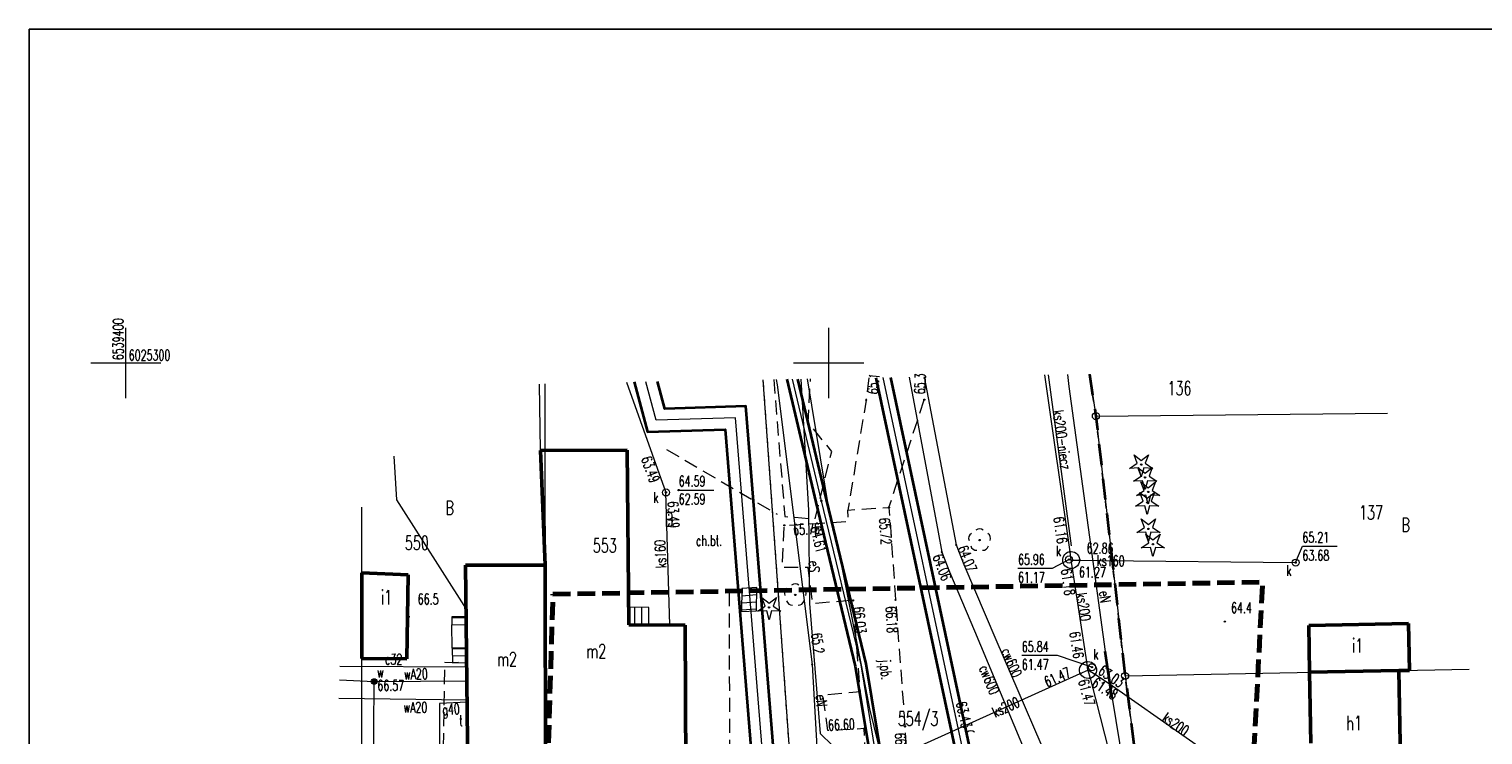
# Model space of a CAD drawing. Header units: metres. Extents: x 6538042 to 13082743, y 6022817 to 12049805.
# Tile 88 of 92: x 6539393 to 6539497, y 6025274 to 6025324. Entities that reach past the tile are written whole.
import ezdxf
from ezdxf.enums import TextEntityAlignment as Align

# ---------------------------------------------------------------- set-up
doc = ezdxf.new("R2010")
doc.units = ezdxf.units.M
doc.header["$MEASUREMENT"] = 0
for name, pattern in [('L_0_03', [1, 0.5, -0.5]), ('L_0_04', [1.5, 1, -0.5]), ('L_0_05', [1.75, 1.25, -0.5]), ('L_0_08', [2.5, 1.5, -1])]:
    doc.linetypes.add(name, pattern=pattern)
doc.layers.get('0').update_dxf_attribs({"linetype": 'CONTINUOUS', "lineweight": 18})
doc.layers.add('00_Zakres_arkusza', color=30, linetype='CONTINUOUS', lineweight=70, plot=False)
for name, color, linetype, lineweight in [('00_Zakres_opracowania', 70, 'L_0_05', 70), ('202_punkt_graniczny', 96, 'CONTINUOUS', 18), ('210_oznaczenie_konturu_uzytku_gruntowego', 96, 'CONTINUOUS', 18), ('211_numer_dzialki_ewidencyjnej', 96, 'CONTINUOUS', 18), ('216_obreb_ewidencyjny', 96, 'L_0_08', 35), ('218_kontur_uzytku_gruntowego', 96, 'L_0_03', 18), ('219_dzialka_ewidencyjna', 96, 'CONTINUOUS', 18), ('312_budynek_ewidencyjny', 7, 'CONTINUOUS', 50), ('312_oznaczenie_budynku_ewidencyjnego_Atr117', 7, 'CONTINUOUS', 18), ('chodnik', 7, 'L_0_04', 18), ('chodnik_Atr17', 7, 'CONTINUOUS', 18), ('Drzewo_iglaste', 96, 'CONTINUOUS', 18), ('Drzewo_lisciaste', 96, 'CONTINUOUS', 18), ('jezdnia', 7, 'L_0_04', 18), ('jezdnia_Atr17', 7, 'CONTINUOUS', 18), ('komora_podziemna', 7, 'CONTINUOUS', 18), ('obudowa_ochronna_przewodu', 7, 'CONTINUOUS', 35), ('pikieta_naturalna', 7, 'CONTINUOUS', 18), ('pikieta_naturalna_Atr2', 7, 'CONTINUOUS', 18), ('pikieta_sztuczna', 7, 'CONTINUOUS', 18), ('pikieta_sztuczna_Atr2', 7, 'CONTINUOUS', 18), ('przewod_cieplowniczy', 212, 'CONTINUOUS', 18), ('przewod_cieplowniczy_Atr1', 212, 'CONTINUOUS', 18), ('przewod_cieplowniczy_Atr17', 212, 'CONTINUOUS', 18), ('przewod_elektroenergetyczny_podziemny', 1, 'CONTINUOUS', 18), ('przewod_elektroenergetyczny_podziemny_Atr17', 1, 'CONTINUOUS', 18), ('przewod_gazowy', 52, 'CONTINUOUS', 18), ('przewod_gazowy_Atr17', 7, 'CONTINUOUS', 18), ('przewod_kanalizacyjny', 36, 'CONTINUOUS', 18), ('przewod_kanalizacyjny_Atr1', 36, 'CONTINUOUS', 18), ('przewod_kanalizacyjny_Atr17', 36, 'CONTINUOUS', 18), ('przewod_telekomunikacyjny_podziemny', 30, 'CONTINUOUS', 18), ('przewod_wodociagowy', 5, 'CONTINUOUS', 18), ('przewod_wodociagowy_Atr17', 5, 'CONTINUOUS', 18), ('rzedna', 7, 'CONTINUOUS', 18), ('rzedna_Atr2', 7, 'CONTINUOUS', 18), ('rzedna_Atr3', 7, 'CONTINUOUS', 18), ('Schody', 7, 'CONTINUOUS', 18), ('schody_w_ciagu_komunikacyjnym', 7, 'CONTINUOUS', 18), ('sciana_oporowa__linia_', 7, 'CONTINUOUS', 18), ('siatka', 7, 'CONTINUOUS', 18), ('wlaz_do_komory_lub_kanalu___okragly', 7, 'CONTINUOUS', 18), ('wlaz_do_komory_lub_kanalu___okragly_Atr17', 7, 'CONTINUOUS', 18), ('wlaz_do_komory_lub_kanalu___prostokatny_Atr17', 7, 'CONTINUOUS', 18), ('zadrzewienie__zakrzewienie', 7, 'L_0_04', 18), ('zasuwa_lub_zawor', 7, 'CONTINUOUS', 18), ('zasuwa_lub_zawor_Atr17', 7, 'CONTINUOUS', 18)]:
    doc.layers.add(name, color=color, linetype=linetype, lineweight=lineweight)
doc.styles.get("Standard").update_dxf_attribs({"font": 'simplex.shx'})

# ---------------------------------------------------------------- blocks, each defined once
blk = doc.blocks.new('RTPW01')
at = {"linetype": 'Continuous', "lineweight": 13}
blk.add_hatch(color=0, dxfattribs=at).paths.add_polyline_path([(0, -0.09, 1), (0, 0.09, 1), (0, -0.09, 1)])
at = {"color": 0, "linetype": 'Continuous', "lineweight": 13}
blk.add_circle((0, 0), 0.0906, dxfattribs=at)
blk = doc.blocks.new('SUUS25')
at = {"linetype": 'Continuous', "lineweight": 13}
blk.add_hatch(color=0, dxfattribs=at).paths.add_polyline_path([(0, -0.4, 1), (0, 0.4, 1), (0, -0.4, 1)])
at = {"color": 0, "linetype": 'Continuous', "lineweight": 13}
blk.add_circle((0, 0), 0.4, dxfattribs=at)

msp = doc.modelspace()

# ---------------------------------------------------------------- hatches: boundary and pattern name
at = {"layer": 'Drzewo_iglaste', "linetype": 'Continuous', "lineweight": 18}
for points in [[(6539472.23, 6025292.72, 1), (6539472.23, 6025292.82, 1), (6539472.23, 6025292.72, 1)], [(6539472.5, 6025291.81, 1), (6539472.5, 6025291.91, 1), (6539472.5, 6025291.81, 1)], [(6539472.65, 6025290.03, 1), (6539472.65, 6025290.13, 1), (6539472.65, 6025290.03, 1)], [(6539472.72, 6025290.78, 1), (6539472.72, 6025290.88, 1), (6539472.72, 6025290.78, 1)], [(6539472.74, 6025288.15, 1), (6539472.74, 6025288.25, 1), (6539472.74, 6025288.15, 1)], [(6539473.06, 6025287.06, 1), (6539473.06, 6025287.16, 1), (6539473.06, 6025287.06, 1)], [(6539445.76, 6025282.56, 1), (6539445.76, 6025282.66, 1), (6539445.76, 6025282.56, 1)]]:
    msp.add_hatch(color=256, dxfattribs=at).paths.add_polyline_path(points)
at = {"layer": 'Drzewo_lisciaste', "linetype": 'Continuous', "lineweight": 18}
for points in [[(6539460.73, 6025287.35, 1), (6539460.73, 6025287.45, 1), (6539460.73, 6025287.35, 1)], [(6539447.62, 6025283.45, 1), (6539447.62, 6025283.55, 1), (6539447.62, 6025283.45, 1)]]:
    msp.add_hatch(color=256, dxfattribs=at).paths.add_polyline_path(points)

# ---------------------------------------------------------------- linework, layer by layer
at = {"layer": '00_Zakres_arkusza', "color": 7, "linetype": 'Continuous', "lineweight": -2, "flags": 128}
msp.add_lwpolyline([(6539393.11696, 6025323.74739), (6539603.11146, 6025323.74739), (6539603.11146, 6025175.24206), (6539393.11696, 6025175.24206)], close=True, dxfattribs=at)
at = {"layer": '00_Zakres_opracowania', "lineweight": 70, "flags": 128}
msp.add_lwpolyline([(6539430.3789, 6025283.55366), (6539480.86144, 6025284.41197), (6539477.2955, 6025214.93473), (6539428.3968, 6025216.24051)], close=True, dxfattribs=at)
at = {"layer": '202_punkt_graniczny', "lineweight": 18}
for centre in [(6539469, 6025296.22), (6539471.08, 6025277.74)]:
    msp.add_circle(centre, 0.25, dxfattribs=at)
at = {"layer": '216_obreb_ewidencyjny', "lineweight": 35, "flags": 128}
msp.add_lwpolyline([(6539468.53665, 6025299.20459), (6539469, 6025296.22), (6539471.08, 6025277.74), (6539472.99, 6025262.92), (6539473.79, 6025257.29), (6539476.35, 6025242.97), (6539477.17, 6025238.23), (6539487.99611, 6025204.50287)], dxfattribs=at)
at = {"layer": '218_kontur_uzytku_gruntowego', "lineweight": 18, "flags": 128}
for points in [[(6539448.22, 6025258.25), (6539445.34239, 6025298.81024)], [(6539469, 6025296.22), (6539468.53665, 6025299.20459)], [(6539471.08, 6025277.74), (6539469, 6025296.22)], [(6539472.99, 6025262.92), (6539471.08, 6025277.74)]]:
    msp.add_lwpolyline(points, dxfattribs=at)
at = {"layer": '219_dzialka_ewidencyjna', "linetype": 'Continuous', "lineweight": 18, "flags": 128}
for points in [[(6539429.87, 6025258.09), (6539429.82118, 6025298.52241)], [(6539448.22, 6025258.25), (6539445.34239, 6025298.81024)], [(6539468.53665, 6025299.20459), (6539469, 6025296.22)], [(6539469, 6025296.22), (6539489.7517, 6025296.42888)], [(6539469, 6025296.22), (6539471.08, 6025277.74)], [(6539416.78, 6025258.15), (6539416.78, 6025289.74868)], [(6539471.08, 6025277.74), (6539495.56318, 6025278.21605)], [(6539471.08, 6025277.74), (6539472.99, 6025262.92)]]:
    msp.add_lwpolyline(points, dxfattribs=at)
at = {"layer": '312_budynek_ewidencyjny', "linetype": 'Continuous', "lineweight": 50, "flags": 128}
for points in [[(6539429.49, 6025293.77), (6539435.67, 6025293.79)], [(6539429.83, 6025285.61), (6539429.49, 6025293.77)], [(6539435.67, 6025293.79), (6539435.78, 6025281.38)], [(6539416.78, 6025285.06), (6539420.09, 6025284.94)], [(6539416.78, 6025278.97), (6539416.78, 6025285.06)], [(6539420.09, 6025284.94), (6539419.99, 6025278.95)], [(6539424.16, 6025285.62), (6539429.83, 6025285.61)], [(6539424.33, 6025271.06), (6539424.16, 6025285.62)], [(6539429.83, 6025285.61), (6539429.85, 6025271.02)], [(6539435.78, 6025281.38), (6539439.79, 6025281.36)], [(6539439.79, 6025281.36), (6539439.84, 6025271.13)], [(6539484.14, 6025281.32), (6539491.24, 6025281.46)], [(6539484.2, 6025278), (6539484.14, 6025281.32)], [(6539491.24, 6025281.46), (6539491.3, 6025278.13)], [(6539419.99, 6025278.95), (6539416.78, 6025278.97)], [(6539484.2, 6025278), (6539490.56, 6025278.12)], [(6539484.29, 6025272.95), (6539484.2, 6025278)], [(6539491.3, 6025278.13), (6539490.56, 6025278.12)], [(6539490.56, 6025278.12), (6539490.68, 6025271.67)]]:
    msp.add_lwpolyline(points, dxfattribs=at)
at = {"layer": 'chodnik', "lineweight": 18, "flags": 128}
for points in [[(6539438.46, 6025293.84), (6539446.32, 6025289.25)], [(6539441.21, 6025260.85), (6539441.44, 6025270.24), (6539442.96, 6025271.67), (6539442.94, 6025283.94)], [(6539439.8, 6025260.83), (6539439.84, 6025271.13), (6539439.79, 6025281.36)], [(6539424.19, 6025258.28), (6539424.32, 6025271), (6539424.27, 6025276.04), (6539424.24, 6025278.69), (6539423.23, 6025278.68), (6539422.68, 6025278.69), (6539422.4, 6025262.51), (6539421.55, 6025262.5), (6539421.15, 6025258.27)]]:
    msp.add_lwpolyline(points, dxfattribs=at)
at = {"layer": 'Drzewo_iglaste', "linetype": 'Continuous', "lineweight": 18, "flags": 128}
for points in [[(6539471.947, 6025292.863), (6539471.718, 6025293.476)], [(6539471.718, 6025293.476), (6539472.23, 6025293.069)], [(6539472.23, 6025293.069), (6539472.742, 6025293.476)], [(6539472.742, 6025293.476), (6539472.513, 6025292.863)], [(6539471.402, 6025292.502), (6539471.947, 6025292.863)], [(6539472.055, 6025292.53), (6539471.402, 6025292.502)], [(6539472.217, 6025291.953), (6539471.988, 6025292.566)], [(6539471.988, 6025292.566), (6539472.5, 6025292.159)], [(6539472.23, 6025291.9), (6539472.055, 6025292.53)], [(6539472.405, 6025292.53), (6539472.23, 6025291.9)], [(6539473.058, 6025292.502), (6539472.405, 6025292.53)], [(6539472.5, 6025292.159), (6539473.012, 6025292.566)], [(6539472.513, 6025292.863), (6539473.058, 6025292.502)], [(6539473.012, 6025292.566), (6539472.783, 6025291.953)], [(6539471.672, 6025291.592), (6539472.217, 6025291.953)], [(6539472.325, 6025291.62), (6539471.672, 6025291.592)], [(6539472.437, 6025290.923), (6539472.208, 6025291.536)], [(6539472.208, 6025291.536), (6539472.72, 6025291.129)], [(6539472.5, 6025290.99), (6539472.325, 6025291.62)], [(6539472.675, 6025291.62), (6539472.5, 6025290.99)], [(6539473.328, 6025291.592), (6539472.675, 6025291.62)], [(6539472.72, 6025291.129), (6539473.232, 6025291.536)], [(6539472.783, 6025291.953), (6539473.328, 6025291.592)], [(6539473.232, 6025291.536), (6539473.003, 6025290.923)], [(6539471.822, 6025289.812), (6539472.367, 6025290.173)], [(6539471.892, 6025290.562), (6539472.437, 6025290.923)], [(6539472.545, 6025290.59), (6539471.892, 6025290.562)], [(6539472.367, 6025290.173), (6539472.138, 6025290.786)], [(6539472.138, 6025290.786), (6539472.65, 6025290.379)], [(6539472.72, 6025289.96), (6539472.545, 6025290.59)], [(6539472.65, 6025290.379), (6539473.162, 6025290.786)], [(6539472.895, 6025290.59), (6539472.72, 6025289.96)], [(6539473.548, 6025290.562), (6539472.895, 6025290.59)], [(6539473.162, 6025290.786), (6539472.933, 6025290.173)], [(6539472.933, 6025290.173), (6539473.478, 6025289.812)], [(6539473.003, 6025290.923), (6539473.548, 6025290.562)], [(6539472.475, 6025289.84), (6539471.822, 6025289.812)], [(6539472.65, 6025289.21), (6539472.475, 6025289.84)], [(6539472.825, 6025289.84), (6539472.65, 6025289.21)], [(6539473.478, 6025289.812), (6539472.825, 6025289.84)], [(6539471.912, 6025287.932), (6539472.457, 6025288.293)], [(6539472.457, 6025288.293), (6539472.228, 6025288.906)], [(6539472.228, 6025288.906), (6539472.74, 6025288.499)], [(6539472.74, 6025288.499), (6539473.252, 6025288.906)], [(6539473.252, 6025288.906), (6539473.023, 6025288.293)], [(6539473.023, 6025288.293), (6539473.568, 6025287.932)], [(6539472.565, 6025287.96), (6539471.912, 6025287.932)], [(6539472.232, 6025286.842), (6539472.777, 6025287.203)], [(6539472.777, 6025287.203), (6539472.548, 6025287.816)], [(6539472.548, 6025287.816), (6539473.06, 6025287.409)], [(6539472.74, 6025287.33), (6539472.565, 6025287.96)], [(6539472.915, 6025287.96), (6539472.74, 6025287.33)], [(6539473.568, 6025287.932), (6539472.915, 6025287.96)], [(6539473.06, 6025287.409), (6539473.572, 6025287.816)], [(6539473.572, 6025287.816), (6539473.343, 6025287.203)], [(6539473.343, 6025287.203), (6539473.888, 6025286.842)], [(6539472.885, 6025286.87), (6539472.232, 6025286.842)], [(6539473.06, 6025286.24), (6539472.885, 6025286.87)], [(6539473.235, 6025286.87), (6539473.06, 6025286.24)], [(6539473.888, 6025286.842), (6539473.235, 6025286.87)], [(6539445.477, 6025282.703), (6539445.248, 6025283.316)], [(6539445.248, 6025283.316), (6539445.76, 6025282.909)], [(6539445.76, 6025282.909), (6539446.272, 6025283.316)], [(6539446.272, 6025283.316), (6539446.043, 6025282.703)], [(6539444.932, 6025282.342), (6539445.477, 6025282.703)], [(6539445.585, 6025282.37), (6539444.932, 6025282.342)], [(6539445.76, 6025281.74), (6539445.585, 6025282.37)], [(6539445.935, 6025282.37), (6539445.76, 6025281.74)], [(6539446.588, 6025282.342), (6539445.935, 6025282.37)], [(6539446.043, 6025282.703), (6539446.588, 6025282.342)]]:
    msp.add_lwpolyline(points, dxfattribs=at)
at = {"layer": 'Drzewo_iglaste', "lineweight": 18}
for centre in [(6539472.23, 6025292.77), (6539472.5, 6025291.86), (6539472.65, 6025290.08), (6539472.72, 6025290.83), (6539472.74, 6025288.2), (6539473.06, 6025287.11), (6539445.76, 6025282.61)]:
    msp.add_circle(centre, 0.05, dxfattribs=at)
at = {"layer": 'Drzewo_lisciaste', "lineweight": 18}
for centre in [(6539460.73, 6025287.4), (6539447.62, 6025283.5)]:
    msp.add_circle(centre, 0.05, dxfattribs=at)
for centre, start, end in [((6539460.73, 6025287.8), 49.2720001, 130.7279999), ((6539460.35, 6025287.524), 121.3080003, 202.5479999), ((6539460.495, 6025287.076), 193.221, 274.871), ((6539460.965, 6025287.076), 265.129, 346.779), ((6539461.11, 6025287.524), 337.4520001, 58.6919997), ((6539447.24, 6025283.624), 121.3080003, 202.5479999), ((6539447.62, 6025283.9), 49.2720001, 130.7279999), ((6539448, 6025283.624), 337.4520001, 58.6919997), ((6539447.385, 6025283.176), 193.221, 274.871), ((6539447.855, 6025283.176), 265.129, 346.779), ((6539460.11, 6025273.44), 49.2720001, 130.7279999)]:
    msp.add_arc(centre, 0.4, start, end, dxfattribs=at)
at = {"layer": 'jezdnia', "lineweight": 18, "flags": 128}
msp.add_lwpolyline([(6539452.84607, 6025298.93782), (6539452.66, 6025297.35), (6539451.36, 6025289.54), (6539454.28, 6025289.72), (6539456.8, 6025297.39), (6539456.88908, 6025299.00656)], dxfattribs=at)
msp.add_lwpolyline([(6539453.37, 6025257.02), (6539452.52, 6025273.99), (6539449.93, 6025273.85), (6539449.59, 6025276.4), (6539452.25, 6025276.63), (6539451.72, 6025283.11), (6539448.86, 6025282.88), (6539448.53, 6025285.46), (6539446.7, 6025285.46), (6539446.84, 6025288.45), (6539451.4, 6025288.73), (6539451.36, 6025289.54), (6539454.28, 6025289.72), (6539454.75, 6025283.15), (6539455.42, 6025274.15), (6539456.4, 6025257.01)], close=True, dxfattribs=at)
at = {"layer": 'komora_podziemna', "linetype": 'Continuous', "lineweight": 18, "flags": 128}
for points in [[(6539466.8, 6025285.57), (6539466.72, 6025285.67), (6539466.67, 6025285.79), (6539466.64, 6025285.91), (6539466.64, 6025286.04), (6539466.67, 6025286.16), (6539466.72, 6025286.27), (6539466.79, 6025286.38), (6539466.88, 6025286.46), (6539466.99, 6025286.53), (6539467.11, 6025286.57), (6539467.23, 6025286.58), (6539467.36, 6025286.57), (6539467.48, 6025286.53), (6539467.59, 6025286.47), (6539467.68, 6025286.39), (6539467.76, 6025286.29), (6539467.81, 6025286.17), (6539467.84, 6025286.05), (6539467.84, 6025285.92), (6539467.81, 6025285.8), (6539467.76, 6025285.69), (6539467.69, 6025285.58), (6539467.6, 6025285.5), (6539467.49, 6025285.43), (6539467.37, 6025285.39), (6539467.25, 6025285.38), (6539467.12, 6025285.39), (6539467, 6025285.43), (6539466.89, 6025285.49)], [(6539468, 6025277.75), (6539467.92, 6025277.85), (6539467.87, 6025277.97), (6539467.84, 6025278.09), (6539467.84, 6025278.22), (6539467.87, 6025278.34), (6539467.92, 6025278.45), (6539467.99, 6025278.56), (6539468.08, 6025278.64), (6539468.19, 6025278.71), (6539468.31, 6025278.75), (6539468.43, 6025278.76), (6539468.56, 6025278.75), (6539468.68, 6025278.71), (6539468.79, 6025278.65), (6539468.88, 6025278.57), (6539468.96, 6025278.47), (6539469.01, 6025278.35), (6539469.04, 6025278.23), (6539469.04, 6025278.1), (6539469.01, 6025277.98), (6539468.96, 6025277.87), (6539468.89, 6025277.76), (6539468.8, 6025277.68), (6539468.69, 6025277.61), (6539468.57, 6025277.57), (6539468.45, 6025277.56), (6539468.32, 6025277.57), (6539468.2, 6025277.61), (6539468.09, 6025277.67)]]:
    msp.add_lwpolyline(points, close=True, dxfattribs=at)
at = {"layer": 'obudowa_ochronna_przewodu', "linetype": 'Continuous', "lineweight": 35, "flags": 128}
for points in [[(6539436.16669, 6025298.65423), (6539437.11, 6025295.1), (6539442.63, 6025295.27), (6539445.2, 6025263.54), (6539450.79, 6025263.65)], [(6539452.75, 6025264.4), (6539452.83, 6025265.3), (6539446.67, 6025265.17), (6539444.1, 6025296.92), (6539438.33, 6025296.74), (6539437.8153, 6025298.68226)], [(6539447.0062, 6025298.83853), (6539449.09, 6025290.1), (6539451.88, 6025278.44), (6539453.84, 6025266.6), (6539453.88, 6025264.88), (6539454.65, 6025265.18), (6539454.62, 6025266.68), (6539452.65, 6025278.59), (6539449.85, 6025290.28), (6539447.80762, 6025298.85215)], [(6539469.75, 6025259), (6539469.65, 6025259.27), (6539467.74, 6025261.59), (6539459.12, 6025272.05), (6539453.36948, 6025298.94671)], [(6539454.38246, 6025298.96394), (6539460.04, 6025272.5), (6539468.51, 6025262.22), (6539470.38, 6025259.96), (6539469.75, 6025259)], [(6539470.15, 6025276.16), (6539469.66, 6025279.47)]]:
    msp.add_lwpolyline(points, dxfattribs=at)
at = {"layer": 'przewod_cieplowniczy', "linetype": 'Continuous', "lineweight": 18, "flags": 128}
for points in [[(6539451.93, 6025264.1), (6539451.96, 6025264.48), (6539445.93, 6025264.35), (6539443.37, 6025296.09), (6539437.72, 6025295.92), (6539436.99135, 6025298.66825)], [(6539447.40779, 6025298.84535), (6539449.47, 6025290.19), (6539452.27, 6025278.52), (6539454.23, 6025266.64), (6539454.27, 6025265.03)], [(6539455.70795, 6025298.98647), (6539457.79, 6025287.96), (6539458.04, 6025286.54), (6539458.59, 6025285.14), (6539460.36, 6025280.95), (6539465, 6025269.89), (6539465.3, 6025269.13), (6539465.22, 6025268.62), (6539464.9, 6025268.19), (6539463.73, 6025267.73), (6539459.6, 6025266.03), (6539452.46, 6025263.34), (6539451.6, 6025263), (6539451.26, 6025262.66), (6539451.08, 6025262.22), (6539451.08, 6025261.31)], [(6539456.78691, 6025299.00482), (6539458.78, 6025288.55), (6539459.06, 6025287.06), (6539459.61, 6025285.66), (6539461.89, 6025280.33), (6539466.64, 6025269.29), (6539466.98, 6025268.55), (6539466.9, 6025268.05), (6539466.58, 6025267.63), (6539465.89, 6025267.32), (6539461.02, 6025265.25), (6539460.11, 6025264.91), (6539459.14, 6025264.54), (6539456.33, 6025263.51)], [(6539415.2214, 6025278.42538), (6539424.25, 6025278.39)]]:
    msp.add_lwpolyline(points, dxfattribs=at)
at = {"layer": 'przewod_elektroenergetyczny_podziemny', "linetype": 'Continuous', "lineweight": 18, "flags": 128}
for points in [[(6539446.25206, 6025298.8257), (6539446.32, 6025298.44), (6539448.82, 6025278.55), (6539449.18, 6025272.28)], [(6539448.00192, 6025298.85545), (6539448.55, 6025289.53), (6539448.62, 6025282.89), (6539449.4, 6025273.65), (6539451.15, 6025271.94)], [(6539466.98293, 6025299.17817), (6539467.08, 6025298.32), (6539469.66, 6025279.47), (6539469.98, 6025277.23), (6539470.15, 6025276.16), (6539472.22, 6025263.6), (6539472.81, 6025261.99), (6539473.52, 6025256.45), (6539473.94, 6025256.43)]]:
    msp.add_lwpolyline(points, dxfattribs=at)
at = {"layer": 'przewod_gazowy', "linetype": 'Continuous', "lineweight": 18, "flags": 128}
msp.add_lwpolyline([(6539424.27, 6025275.88), (6539422.31, 6025275.78), (6539422.34, 6025263.95)], dxfattribs=at)
at = {"layer": 'przewod_kanalizacyjny', "linetype": 'Continuous', "lineweight": 18, "flags": 128}
for points in [[(6539435.61279, 6025298.64481), (6539438.42, 6025290.79)], [(6539473.51, 6025240.89), (6539472.94, 6025245.07), (6539472.01, 6025251.79), (6539470.8, 6025257.56), (6539470.31, 6025258.94), (6539470.09, 6025259.52), (6539468.12, 6025261.9), (6539459.58, 6025272.27), (6539453.87275, 6025298.95527)], [(6539467.24, 6025285.98), (6539467.16, 6025286.57), (6539465.36277, 6025299.15063)], [(6539465.60948, 6025299.15482), (6539467.24, 6025287)], [(6539419.06361, 6025293.37085), (6539419.25, 6025290.26), (6539424.2, 6025282.49)], [(6539438.69, 6025281.37), (6539438.42, 6025290.79)], [(6539449.6, 6025269.65), (6539450.15, 6025269.9), (6539467.89, 6025277.91), (6539468.44, 6025278.16), (6539468.35, 6025278.75), (6539467.33, 6025285.39), (6539467.24, 6025285.98)], [(6539467.24, 6025285.98), (6539467.84, 6025285.97), (6539469.38, 6025285.94)], [(6539469.38, 6025285.94), (6539483.21, 6025285.8)], [(6539470.18, 6025277.01), (6539468.94, 6025277.83), (6539468.44, 6025278.16), (6539468.59, 6025277.58), (6539468.98, 6025276.1)], [(6539480.18, 6025269.99), (6539470.18, 6025277.01)], [(6539468.98, 6025276.1), (6539473.85, 6025256.94)]]:
    msp.add_lwpolyline(points, dxfattribs=at)
at = {"layer": 'przewod_telekomunikacyjny_podziemny', "linetype": 'Continuous', "lineweight": 18, "flags": 128}
for points in [[(6539450.03, 6025289.5), (6539448.48467, 6025298.86366)], [(6539458.05, 6025258), (6539455.32, 6025265.63), (6539452.91, 6025275.4), (6539452.34, 6025278.5), (6539450.72, 6025286.65), (6539450.03, 6025289.5)]]:
    msp.add_lwpolyline(points, dxfattribs=at)
at = {"layer": 'przewod_wodociagowy', "linetype": 'Continuous', "lineweight": 18, "flags": 128}
for points in [[(6539415.19321, 6025277.46827), (6539417.66, 6025277.34), (6539424.26, 6025277.39)], [(6539417.51, 6025256.85), (6539417.66, 6025277.34)], [(6539415.15483, 6025276.16495), (6539424.27, 6025276.04)]]:
    msp.add_lwpolyline(points, dxfattribs=at)
at = {"layer": 'rzedna_Atr2', "linetype": 'Continuous', "lineweight": 18, "flags": 128}
for points in [[(6539439.32, 6025290.96), (6539441.825, 6025290.96)], [(6539467.09, 6025286.02), (6539465.9, 6025285.39), (6539463.458, 6025285.39)], [(6539483.21, 6025285.8), (6539483.69, 6025286.96), (6539486.163, 6025286.96)], [(6539468.72, 6025278.36), (6539466.27, 6025279.19), (6539463.733, 6025279.19)]]:
    msp.add_lwpolyline(points, dxfattribs=at)
at = {"layer": 'Schody', "linetype": 'Continuous', "lineweight": 18, "flags": 128}
for points in [[(6539423.19, 6025281.86), (6539424.21, 6025281.89), (6539424.21, 6025281.39), (6539424.21, 6025281.95), (6539423.19, 6025281.94), (6539423.2, 6025281.37), (6539424.21, 6025281.39)], [(6539437.19, 6025282.61), (6539435.77, 6025282.62)], [(6539435.77, 6025282.62), (6539435.78, 6025281.38)], [(6539436.19, 6025282.62), (6539436.19, 6025281.37)], [(6539436.69, 6025282.61), (6539436.69, 6025281.37)], [(6539437.19, 6025281.37), (6539437.19, 6025282.61)], [(6539423.22, 6025279.72), (6539423.2, 6025281.37)], [(6539424.23, 6025279.73), (6539424.21, 6025281.39)], [(6539435.78, 6025281.38), (6539437.19, 6025281.37)], [(6539424.23, 6025279.73), (6539423.22, 6025279.72)], [(6539423.22, 6025279.72), (6539423.23, 6025278.68)], [(6539423.22, 6025279.66), (6539424.23, 6025279.69)], [(6539423.22, 6025279.16), (6539424.24, 6025279.19)], [(6539424.24, 6025279.19), (6539424.23, 6025279.73)], [(6539424.24, 6025278.69), (6539424.23, 6025279.73)], [(6539423.23, 6025278.68), (6539424.24, 6025278.69)]]:
    msp.add_lwpolyline(points, dxfattribs=at)
at = {"layer": 'schody_w_ciagu_komunikacyjnym', "linetype": 'Continuous', "lineweight": 18, "flags": 128}
for points in [[(6539443.82, 6025283.95), (6539443.8, 6025282.31)], [(6539444.88, 6025284.02), (6539443.82, 6025283.95)], [(6539444.86, 6025282.37), (6539444.88, 6025284.02)], [(6539443.81, 6025283.43), (6539444.87, 6025283.52)], [(6539443.81, 6025282.93), (6539444.87, 6025283.02)], [(6539443.8, 6025282.43), (6539444.86, 6025282.51)], [(6539443.8, 6025282.31), (6539444.86, 6025282.37)]]:
    msp.add_lwpolyline(points, dxfattribs=at)
at = {"layer": 'sciana_oporowa__linia_', "linetype": 'Continuous', "lineweight": 18, "flags": 128}
msp.add_lwpolyline([(6539429.5, 6025293.77), (6539429.42552, 6025298.4844)], dxfattribs=at)
at = {"layer": 'siatka', "color": 7, "linetype": 'Continuous', "lineweight": 13, "flags": 128}
for points in [[(6539400, 6025297.5), (6539400, 6025302.5)], [(6539450, 6025297.5), (6539450, 6025302.5)], [(6539397.5, 6025300), (6539402.5, 6025300)], [(6539447.5, 6025300), (6539452.5, 6025300)]]:
    msp.add_lwpolyline(points, dxfattribs=at)
at = {"layer": 'wlaz_do_komory_lub_kanalu___okragly', "lineweight": 18}
for centre in [(6539438.42, 6025290.79), (6539467.09, 6025286.02), (6539483.21, 6025285.8), (6539468.72, 6025278.36)]:
    msp.add_circle(centre, 0.25, dxfattribs=at)
at = {"layer": 'zadrzewienie__zakrzewienie', "lineweight": 18, "flags": 128}
for points in [[(6539446.09516, 6025298.82304), (6539446.87, 6025289.08), (6539449.03, 6025288.91)], [(6539449.03, 6025288.91), (6539450.21, 6025293.71), (6539448.54, 6025295.76), (6539448.69949, 6025298.86732)]]:
    msp.add_lwpolyline(points, dxfattribs=at)

# ---------------------------------------------------------------- block references
at = {"layer": 'pikieta_naturalna', "color": 7, "linetype": 'Continuous', "xscale": 0.5, "yscale": 0.5, "zscale": 0.5}
for p in [(6539452.66, 6025297.35), (6539456.8, 6025297.39), (6539420.11, 6025281.95), (6539478.17, 6025281.6)]:
    msp.add_blockref('RTPW01', p, dxfattribs=at)
at = {"layer": 'pikieta_sztuczna', "color": 7, "linetype": 'Continuous', "xscale": 0.5, "yscale": 0.5, "zscale": 0.5}
for p in [(6539454.28, 6025289.72), (6539446.84, 6025288.45), (6539451.72, 6025283.11), (6539454.75, 6025283.15), (6539452.52, 6025273.99), (6539455.42, 6025274.15)]:
    msp.add_blockref('RTPW01', p, dxfattribs=at)
at = {"layer": 'rzedna', "color": 34, "linetype": 'Continuous', "xscale": 0.5, "yscale": 0.5, "zscale": 0.5}
for p, rotation in [((6539438.42, 6025290.79), 290.42), ((6539438.42, 6025290.79), 272.46), ((6539467.16, 6025286.57), 278.11), ((6539467.84, 6025285.97), 358.93), ((6539467.33, 6025285.39), 278.73), ((6539468.35, 6025278.75), 278.72), ((6539467.89, 6025277.91), 24.31), ((6539468.94, 6025277.83), 326.54), ((6539468.59, 6025277.58), 284.69)]:
    msp.add_blockref('RTPW01', p, dxfattribs=dict(at, rotation=rotation))
at = {"layer": 'rzedna', "color": 7, "linetype": 'Continuous', "xscale": 0.5, "yscale": 0.5, "zscale": 0.5}
msp.add_blockref('RTPW01', (6539439.32, 6025290.96), dxfattribs=at)
at = {"layer": 'rzedna', "color": 212, "linetype": 'Continuous', "xscale": 0.5, "yscale": 0.5, "zscale": 0.5, "rotation": 284.17}
msp.add_blockref('RTPW01', (6539449.47, 6025290.19), dxfattribs=at)
at = {"layer": 'rzedna', "color": 212, "linetype": 'Continuous', "xscale": 0.5, "yscale": 0.5, "zscale": 0.5}
for p in [(6539459.06, 6025287.06), (6539458.04, 6025286.54)]:
    msp.add_blockref('RTPW01', p, dxfattribs=at)
at = {"layer": 'rzedna', "color": 34, "linetype": 'Continuous', "xscale": 0.5, "yscale": 0.5, "zscale": 0.5}
for p in [(6539467.09, 6025286.02), (6539467.84, 6025285.97), (6539483.21, 6025285.8), (6539468.72, 6025278.36), (6539468.94, 6025277.83)]:
    msp.add_blockref('RTPW01', p, dxfattribs=at)
at = {"layer": 'rzedna', "color": 1, "linetype": 'Continuous', "xscale": 0.5, "yscale": 0.5, "zscale": 0.5, "rotation": 277.93}
msp.add_blockref('RTPW01', (6539448.82, 6025278.55), dxfattribs=at)
at = {"layer": 'rzedna', "color": 5, "linetype": 'Continuous', "xscale": 0.5, "yscale": 0.5, "zscale": 0.5, "rotation": 1.26}
msp.add_blockref('RTPW01', (6539417.66, 6025277.34), dxfattribs=at)
at = {"layer": 'zasuwa_lub_zawor', "color": 5, "linetype": 'Continuous', "xscale": 0.5, "yscale": 0.5, "zscale": 0.5, "rotation": 1.26}
msp.add_blockref('SUUS25', (6539417.66, 6025277.34), dxfattribs=at)

# ---------------------------------------------------------------- texts
at = {"lineweight": 15, "width": 0.66}
for s, rotation, p in [('6539400', -270, (6539400.05, 6025300.2)), ('6025300', -360, (6539400.2, 6025299.95))]:
    msp.add_text(s, height=0.75, rotation=rotation, dxfattribs=at).set_placement(p, align=Align.BOTTOM_LEFT)
at = {"layer": '210_oznaczenie_konturu_uzytku_gruntowego', "lineweight": 20, "width": 0.66}
for p in [(6539422.74179, 6025290.2), (6539438.33179, 6025289.37), (6539490.74179, 6025288.99)]:
    msp.add_text('B', height=1, dxfattribs=at).set_placement(p, align=Align.TOP_LEFT)
at = {"layer": '211_numer_dzialki_ewidencyjnej', "lineweight": 20, "width": 0.66}
for s, p in [('136', (6539474.1, 6025298.7)), ('137', (6539487.72, 6025289.87)), ('550', (6539419.85, 6025287.71)), ('553', (6539433.22, 6025287.52)), ('554/3', (6539454.91, 6025275.2))]:
    msp.add_text(s, height=1, dxfattribs=at).set_placement(p, align=Align.TOP_LEFT)
at = {"layer": '312_oznaczenie_budynku_ewidencyjnego_Atr117', "lineweight": 20, "width": 0.66}
for s, p in [('i1', (6539418.1409, 6025283.83)), ('m2', (6539432.75675, 6025280)), ('i1', (6539487.2209, 6025280.41)), ('m2', (6539426.40675, 6025279.44)), ('h1', (6539486.82099, 6025274.89))]:
    msp.add_text(s, height=1, dxfattribs=at).set_placement(p, align=Align.TOP_LEFT)
at = {"layer": 'chodnik_Atr17', "lineweight": 15, "width": 0.66}
msp.add_text('ch.bt.', height=0.75, dxfattribs=at).set_placement((6539440.55, 6025287.74), align=Align.TOP_LEFT)
at = {"layer": 'jezdnia_Atr17', "lineweight": 15, "width": 0.66}
msp.add_text('j.pb.', height=0.75, rotation=274.3, dxfattribs=at).set_placement((6539454.38793, 6025278.93567), align=Align.TOP_LEFT)
at = {"layer": 'pikieta_naturalna_Atr2', "lineweight": 15, "width": 0.66}
for s, rotation, p in [('65.1', 83.3, (6539452.72, 6025297.83)), ('65.3', 86.8, (6539456.07114, 6025297.80126))]:
    msp.add_text(s, height=0.75, rotation=rotation, dxfattribs=at).set_placement(p, align=Align.TOP_LEFT)
for s, p in [('66.5', (6539420.76, 6025283.58)), ('64.4', (6539478.61, 6025282.96))]:
    msp.add_text(s, height=0.75, dxfattribs=at).set_placement(p, align=Align.TOP_LEFT)
at = {"layer": 'pikieta_sztuczna_Atr2', "lineweight": 15, "width": 0.66}
for s, rotation, p in [('65.76', 3.5, (6539447.44, 6025288.49)), ('65.72', 274.1, (6539454.33, 6025289.01)), ('66.03', 274.7, (6539452.5075, 6025282.69113)), ('66.18', 274.3, (6539454.78, 6025282.72)), ('66.60', 3.1, (6539449.92406, 6025274.60159)), ('66.65', 273.3, (6539455.45, 6025273.71))]:
    msp.add_text(s, height=0.75, rotation=rotation, dxfattribs=at).set_placement(p, align=Align.TOP_LEFT)
at = {"layer": 'przewod_cieplowniczy_Atr1', "lineweight": 15, "width": 0.66}
for rotation, p in [(293.3, (6539462.92894, 6025279.80642)), (292.8, (6539461.35, 6025278.59))]:
    msp.add_text('cw600', height=0.75, rotation=rotation, dxfattribs=at).set_placement(p, align=Align.TOP_LEFT)
at = {"layer": 'przewod_cieplowniczy_Atr17', "lineweight": 15, "width": 0.66}
msp.add_text('c32', height=0.75, rotation=0.6, dxfattribs=at).set_placement((6539418.43239, 6025279.29236), align=Align.TOP_LEFT)
at = {"layer": 'przewod_elektroenergetyczny_podziemny_Atr17', "lineweight": 15, "width": 0.66}
for s, rotation, p in [('eS', -89.4, (6539449.33996, 6025285.91791)), ('eN', 278.6, (6539469.96124, 6025283.83827)), ('eN', 274.1, (6539449.82474, 6025276.42507))]:
    msp.add_text(s, height=0.75, rotation=rotation, dxfattribs=at).set_placement(p, align=Align.TOP_LEFT)
at = {"layer": 'przewod_gazowy_Atr17', "lineweight": 15, "width": 0.66}
msp.add_text('g40', height=0.75, rotation=3.8, dxfattribs=at).set_placement((6539422.47584, 6025275.70648), align=Align.TOP_LEFT)
at = {"layer": 'przewod_kanalizacyjny_Atr1', "lineweight": 15, "width": 0.66}
for s, rotation, p in [('ks200-niecz', 277.6, (6539466.69333, 6025296.67979)), ('ks160', 358.9, (6539469.0573, 6025286.32493)), ('ks200', 278.7, (6539468.3513, 6025283.69387)), ('ks200', 24.3, (6539461.52568, 6025275.45178))]:
    msp.add_text(s, height=0.75, rotation=rotation, dxfattribs=at).set_placement(p, align=Align.TOP_LEFT)
at = {"layer": 'przewod_kanalizacyjny_Atr17', "lineweight": 15, "width": 0.66}
for s, rotation, p in [('ks160', 92.5, (6539437.69474, 6025285.40078)), ('ks200', -35.1, (6539474.08092, 6025275.19385))]:
    msp.add_text(s, height=0.75, rotation=rotation, dxfattribs=at).set_placement(p, align=Align.TOP_LEFT)
at = {"layer": 'przewod_wodociagowy_Atr17', "lineweight": 15, "width": 0.66}
for rotation, p in [(1.3, (6539419.77433, 6025278.23386)), (0.1, (6539419.74981, 6025275.87883))]:
    msp.add_text('wA20', height=0.75, rotation=rotation, dxfattribs=at).set_placement(p, align=Align.TOP_LEFT)
at = {"layer": 'rzedna_Atr2', "lineweight": 15, "width": 0.66}
for s, rotation, p in [('63.49', 290.4, (6539437.33985, 6025293.45234)), ('63.49', 272.5, (6539439.28931, 6025290.17215)), ('61.16', 278.1, (6539466.72, 6025289.11)), ('64.61', 284.2, (6539449.38985, 6025288.47072)), ('64.07', 291.4, (6539459.84807, 6025287.10423)), ('62.86', 358.9, (6539468.35461, 6025287.20986)), ('64.06', 291.4, (6539458.06, 6025286.49)), ('61.18', 278.7, (6539467.2513, 6025285.41387)), ('61.27', 358.9, (6539467.80461, 6025285.50986)), ('65.2', 277.9, (6539449.48978, 6025280.84055)), ('61.46', 278.7, (6539467.86131, 6025280.94381)), ('61.47', 24.3, (6539465.23132, 6025277.60353)), ('63.03', 326.5, (6539469.51369, 6025278.54559)), ('61.47', 284.8, (6539468.46524, 6025277.5711)), ('61.48', 326.5, (6539469.05369, 6025277.67559)), ('63.43', 282.9, (6539459.77557, 6025275.98671))]:
    msp.add_text(s, height=0.75, rotation=rotation, dxfattribs=at).set_placement(p, align=Align.TOP_LEFT)
for s, p in [('64.59', (6539439.32, 6025291.968)), ('65.21', (6539483.69, 6025287.968)), ('65.96', (6539463.458, 6025286.397)), ('65.84', (6539463.733, 6025280.198)), ('66.57', (6539417.89, 6025277.44))]:
    msp.add_text(s, height=0.75, dxfattribs=at).set_placement(p, align=Align.TOP_LEFT)
at = {"layer": 'rzedna_Atr3', "lineweight": 15, "width": 0.66}
for s, p in [('62.59', (6539439.32, 6025290.692)), ('63.68', (6539483.69, 6025286.692)), ('61.17', (6539463.458, 6025285.122)), ('61.47', (6539463.733, 6025278.923))]:
    msp.add_text(s, height=0.75, dxfattribs=at).set_placement(p, align=Align.TOP_LEFT)
at = {"layer": 'wlaz_do_komory_lub_kanalu___okragly_Atr17', "lineweight": 15, "width": 0.66}
for p in [(6539437.52, 6025290.81), (6539466.16, 6025287), (6539482.54, 6025285.61), (6539468.81, 6025279.65)]:
    msp.add_text('k', height=0.75, dxfattribs=at).set_placement(p, align=Align.TOP_LEFT)
at = {"layer": 'wlaz_do_komory_lub_kanalu___prostokatny_Atr17', "lineweight": 15, "width": 0.66}
msp.add_text('t', height=0.75, dxfattribs=at).set_placement((6539423.71, 6025274.94), align=Align.TOP_LEFT)
at = {"layer": 'zasuwa_lub_zawor_Atr17', "lineweight": 15, "width": 0.66}
msp.add_text('w', height=0.75, dxfattribs=at).set_placement((6539417.87, 6025278.38), align=Align.TOP_LEFT)

doc.saveas('drawing.dxf')
